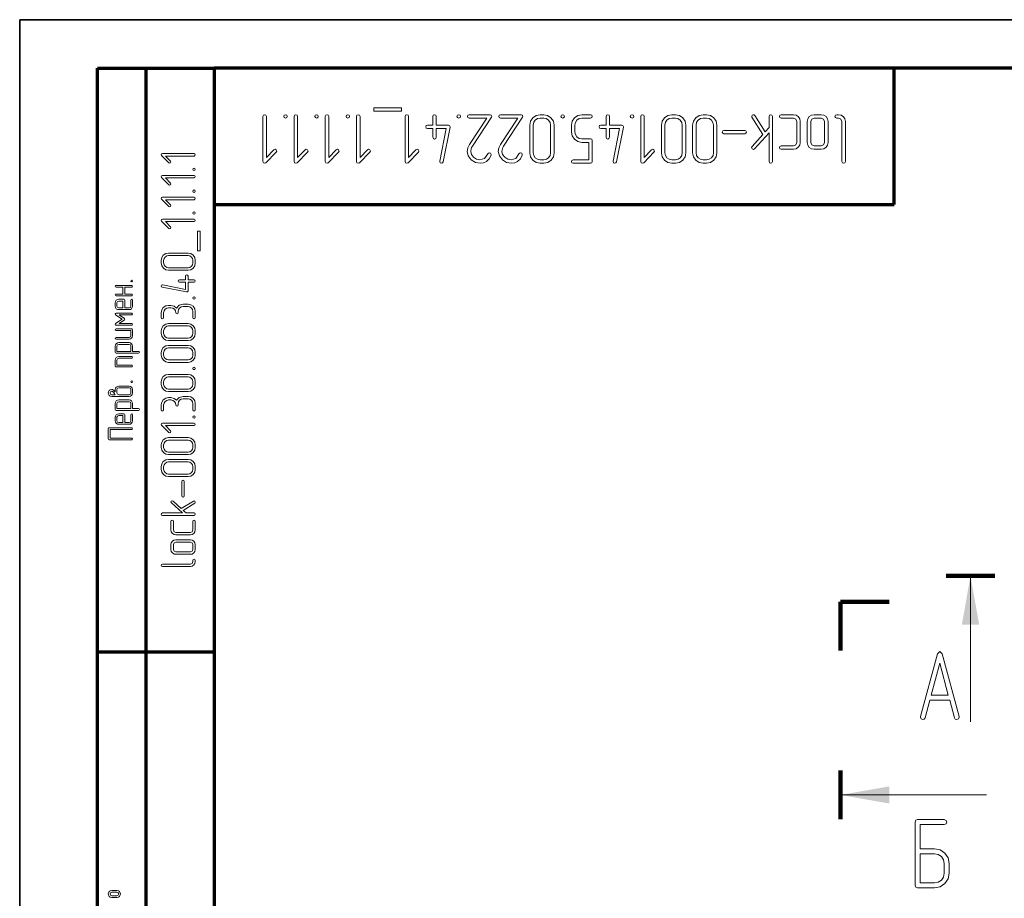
# Model space of a CAD drawing. Extents: x 0 to 420, y 0 to 297.
# Tile 4 of 15: x 0 to 101, y 207 to 297. Entities that reach past the tile are written whole.
import ezdxf

# ---------------------------------------------------------------- set-up
doc = ezdxf.new("R2010")
doc.units = 0

msp = doc.modelspace()

# ---------------------------------------------------------------- linework, layer by layer
at = {"color": 7, "lineweight": 35}
for p, q in [((0, 297), (420, 297)), ((0, 0), (0, 297))]:
    msp.add_line(p, q, dxfattribs=at)
at = {"color": 7, "lineweight": 70, "ltscale": 0.3}
for p, q in [((8, 292), (20, 292)), ((8, 232), (20, 232))]:
    msp.add_line(p, q, dxfattribs=at)
at = {"color": 7, "lineweight": 70}
for p, q in [((8, 172), (8, 292)), ((13, 172), (13, 292)), ((415, 292), (20, 292)), ((20, 292), (20, 5)), ((20, 278), (90, 278))]:
    msp.add_line(p, q, dxfattribs=at)
at = {"color": 7, "lineweight": 70, "ltscale": 0.35}
msp.add_line((90, 278), (90, 292), dxfattribs=at)
at = {"color": 7, "lineweight": 100, "ltscale": 0.125}
for p, q in [((95.34, 239.8), (100.34, 239.8)), ((84.48, 237.14), (84.48, 232.14)), ((84.48, 237.14), (89.48, 237.14)), ((84.48, 214.77), (84.48, 219.77))]:
    msp.add_line(p, q, dxfattribs=at)
at = {"color": 7, "lineweight": 13, "ltscale": 0.375}
for p, q in [((97.84, 239.8), (97.84, 224.8)), ((84.48, 217.27), (99.48, 217.27))]:
    msp.add_line(p, q, dxfattribs=at)
at = {"color": 7, "lineweight": 13}
for points in [[(36.44, 287.95), (36.44, 287.59), (39.3, 287.59), (39.3, 287.95)], [(25.03, 287.06), (25.03, 282.42), (25.08, 282.28), (25.22, 282.24), (25.33, 282.29), (26.4, 283.36), (26.46, 283.48), (26.4, 283.61), (26.28, 283.67), (26.15, 283.61), (25.39, 282.84), (25.39, 287.06), (25.33, 287.19), (25.21, 287.23), (25.08, 287.19)], [(27.35, 286.88), (27.48, 286.93), (27.53, 287.06), (27.48, 287.18), (27.35, 287.23), (27.21, 287.17), (27.17, 287.06), (27.22, 286.93)], [(28.24, 287.06), (28.24, 282.42), (28.29, 282.28), (28.42, 282.24), (28.54, 282.29), (29.61, 283.36), (29.67, 283.48), (29.61, 283.61), (29.48, 283.67), (29.36, 283.61), (28.6, 282.84), (28.6, 287.06), (28.54, 287.19), (28.42, 287.23), (28.29, 287.19)], [(30.56, 286.88), (30.69, 286.93), (30.73, 287.06), (30.69, 287.18), (30.56, 287.23), (30.42, 287.17), (30.38, 287.06), (30.43, 286.93)], [(31.45, 287.06), (31.45, 282.42), (31.5, 282.28), (31.63, 282.24), (31.75, 282.29), (32.82, 283.36), (32.88, 283.48), (32.82, 283.61), (32.69, 283.67), (32.57, 283.61), (31.81, 282.84), (31.81, 287.06), (31.75, 287.19), (31.63, 287.23), (31.5, 287.19)], [(33.77, 286.88), (33.9, 286.93), (33.94, 287.06), (33.9, 287.18), (33.77, 287.23), (33.63, 287.17), (33.59, 287.06), (33.64, 286.93)], [(34.66, 287.06), (34.66, 282.42), (34.71, 282.28), (34.84, 282.24), (34.96, 282.29), (36.03, 283.36), (36.09, 283.48), (36.03, 283.61), (35.9, 283.67), (35.78, 283.61), (35.02, 282.84), (35.02, 287.06), (34.96, 287.19), (34.84, 287.23), (34.71, 287.19)], [(39.66, 287.06), (39.66, 282.42), (39.71, 282.28), (39.84, 282.24), (39.96, 282.29), (41.03, 283.36), (41.09, 283.48), (41.03, 283.61), (40.9, 283.67), (40.78, 283.61), (40.02, 282.84), (40.02, 287.06), (39.96, 287.19), (39.84, 287.23), (39.71, 287.19)], [(42.51, 285.81), (42.51, 284.91), (42.57, 284.78), (42.69, 284.73), (42.81, 284.78), (42.87, 284.91), (42.87, 285.81), (43.9, 285.81), (43.23, 282.45), (43.23, 282.41), (43.28, 282.28), (43.41, 282.23), (43.52, 282.27), (43.58, 282.38), (44.29, 285.95), (44.29, 285.99), (44.24, 286.11), (44.12, 286.17), (42.87, 286.17), (42.87, 287.06), (42.82, 287.19), (42.69, 287.23), (42.56, 287.19), (42.51, 287.06), (42.51, 286.17), (41.97, 286.17), (41.84, 286.11), (41.79, 285.98), (41.84, 285.86), (41.97, 285.81)], [(45.19, 286.88), (45.32, 286.93), (45.36, 287.06), (45.32, 287.18), (45.19, 287.23), (45.05, 287.17), (45, 287.06), (45.05, 286.93)], [(46.26, 287.23), (46.12, 287.17), (46.08, 287.06), (46.13, 286.93), (46.26, 286.88), (48.06, 286.88), (46.28, 284.18), (46.1, 283.81), (46.04, 283.46), (46.15, 282.99), (46.47, 282.58), (46.9, 282.32), (47.38, 282.23), (47.73, 282.28), (48.03, 282.43), (48.31, 282.7), (48.5, 283.08), (48.51, 283.15), (48.45, 283.27), (48.32, 283.32), (48.23, 283.29), (48.17, 283.21), (47.84, 282.74), (47.36, 282.6), (47.01, 282.66), (46.71, 282.85), (46.49, 283.13), (46.41, 283.46), (46.46, 283.72), (46.51, 283.85), (46.58, 283.99), (48.54, 286.96), (48.57, 287.04), (48.52, 287.17), (48.4, 287.23)], [(49.47, 287.23), (49.33, 287.17), (49.29, 287.06), (49.34, 286.93), (49.47, 286.88), (51.27, 286.88), (49.49, 284.18), (49.31, 283.81), (49.25, 283.46), (49.36, 282.99), (49.67, 282.58), (50.11, 282.32), (50.59, 282.23), (50.94, 282.28), (51.24, 282.43), (51.52, 282.7), (51.71, 283.08), (51.72, 283.15), (51.66, 283.27), (51.53, 283.32), (51.44, 283.29), (51.38, 283.21), (51.05, 282.74), (50.57, 282.6), (50.22, 282.66), (49.92, 282.85), (49.7, 283.13), (49.62, 283.46), (49.67, 283.72), (49.72, 283.85), (49.79, 283.99), (51.75, 286.96), (51.78, 287.04), (51.73, 287.17), (51.6, 287.23)], [(52.49, 286.17), (52.49, 283.31), (52.57, 282.9), (52.8, 282.55), (53.15, 282.31), (53.56, 282.23), (53.92, 282.23), (54.34, 282.32), (54.68, 282.55), (54.92, 282.91), (54.99, 283.31), (54.99, 286.17), (54.92, 286.58), (54.67, 286.92), (54.33, 287.16), (53.92, 287.23), (53.56, 287.23), (53.15, 287.16), (52.8, 286.92), (52.57, 286.58)], [(52.85, 286.17), (52.9, 286.45), (53.06, 286.67), (53.29, 286.83), (53.56, 286.88), (53.92, 286.88), (54.19, 286.83), (54.42, 286.67), (54.58, 286.44), (54.63, 286.17), (54.63, 283.31), (54.59, 283.04), (54.43, 282.8), (54.2, 282.65), (53.92, 282.59), (53.56, 282.59), (53.29, 282.65), (53.06, 282.8), (52.9, 283.04), (52.85, 283.31)], [(55.88, 286.88), (56.01, 286.93), (56.06, 287.06), (56.01, 287.18), (55.88, 287.23), (55.74, 287.17), (55.7, 287.06), (55.75, 286.93)], [(56.77, 286.17), (56.77, 285.45), (56.85, 285.04), (57.09, 284.7), (57.44, 284.46), (57.84, 284.38), (58.56, 284.38), (58.56, 282.59), (56.96, 282.59), (56.82, 282.53), (56.77, 282.42), (56.82, 282.29), (56.96, 282.23), (58.74, 282.23), (58.87, 282.28), (58.91, 282.42), (58.91, 284.56), (58.87, 284.7), (58.74, 284.74), (57.84, 284.74), (57.57, 284.79), (57.34, 284.95), (57.18, 285.18), (57.13, 285.45), (57.13, 286.17), (57.18, 286.44), (57.34, 286.67), (57.57, 286.83), (57.84, 286.88), (58.74, 286.88), (58.87, 286.93), (58.91, 287.06), (58.87, 287.18), (58.74, 287.23), (57.84, 287.23), (57.44, 287.16), (57.09, 286.92), (56.85, 286.58)], [(60.34, 285.81), (60.34, 284.91), (60.4, 284.78), (60.52, 284.73), (60.64, 284.78), (60.7, 284.91), (60.7, 285.81), (61.73, 285.81), (61.06, 282.45), (61.06, 282.41), (61.11, 282.28), (61.24, 282.23), (61.35, 282.27), (61.41, 282.38), (62.12, 285.95), (62.12, 285.99), (62.07, 286.11), (61.95, 286.17), (60.7, 286.17), (60.7, 287.06), (60.65, 287.19), (60.52, 287.23), (60.39, 287.19), (60.34, 287.06), (60.34, 286.17), (59.8, 286.17), (59.67, 286.11), (59.62, 285.98), (59.67, 285.86), (59.8, 285.81)], [(63.02, 286.88), (63.15, 286.93), (63.19, 287.06), (63.15, 287.18), (63.02, 287.23), (62.88, 287.17), (62.83, 287.06), (62.88, 286.93)], [(63.91, 287.06), (63.91, 282.42), (63.96, 282.28), (64.09, 282.24), (64.21, 282.29), (65.27, 283.36), (65.33, 283.48), (65.27, 283.61), (65.15, 283.67), (65.03, 283.61), (64.27, 282.84), (64.27, 287.06), (64.21, 287.19), (64.08, 287.23), (63.96, 287.19)], [(66.04, 286.17), (66.04, 283.31), (66.12, 282.9), (66.36, 282.55), (66.71, 282.31), (67.12, 282.23), (67.47, 282.23), (67.89, 282.32), (68.23, 282.55), (68.47, 282.91), (68.54, 283.31), (68.54, 286.17), (68.47, 286.58), (68.23, 286.92), (67.88, 287.16), (67.47, 287.23), (67.12, 287.23), (66.71, 287.16), (66.36, 286.92), (66.12, 286.58)], [(66.4, 286.17), (66.45, 286.45), (66.61, 286.67), (66.85, 286.83), (67.12, 286.88), (67.47, 286.88), (67.74, 286.83), (67.97, 286.67), (68.13, 286.44), (68.18, 286.17), (68.18, 283.31), (68.14, 283.04), (67.98, 282.8), (67.75, 282.65), (67.47, 282.59), (67.12, 282.59), (66.85, 282.65), (66.61, 282.8), (66.45, 283.04), (66.4, 283.31)], [(69.25, 286.17), (69.25, 283.31), (69.33, 282.9), (69.57, 282.55), (69.92, 282.31), (70.33, 282.23), (70.68, 282.23), (71.1, 282.32), (71.44, 282.55), (71.68, 282.91), (71.75, 283.31), (71.75, 286.17), (71.68, 286.58), (71.44, 286.92), (71.09, 287.16), (70.68, 287.23), (70.33, 287.23), (69.92, 287.16), (69.57, 286.92), (69.33, 286.58)], [(69.61, 286.17), (69.66, 286.45), (69.82, 286.67), (70.05, 286.83), (70.33, 286.88), (70.68, 286.88), (70.95, 286.83), (71.18, 286.67), (71.34, 286.44), (71.39, 286.17), (71.39, 283.31), (71.35, 283.04), (71.19, 282.8), (70.96, 282.65), (70.68, 282.59), (70.33, 282.59), (70.05, 282.65), (69.82, 282.8), (69.66, 283.04), (69.61, 283.31)], [(76.47, 285.19), (75.37, 283.97), (75.32, 283.84), (75.38, 283.72), (75.5, 283.66), (75.63, 283.72), (77.11, 285.36), (77.11, 282.42), (77.17, 282.28), (77.28, 282.23), (77.41, 282.28), (77.47, 282.42), (77.47, 287.06), (77.41, 287.19), (77.28, 287.23), (77.16, 287.19), (77.11, 287.06), (77.11, 285.9), (76.72, 285.46), (75.65, 287.15), (75.59, 287.22), (75.51, 287.23), (75.38, 287.18), (75.33, 287.06), (75.35, 286.96)], [(78.37, 287.23), (78.23, 287.17), (78.18, 287.06), (78.23, 286.93), (78.37, 286.88), (79.62, 286.88), (79.86, 286.77), (79.97, 286.52), (79.97, 284.38), (79.86, 284.13), (79.62, 284.02), (78.37, 284.02), (78.23, 283.97), (78.18, 283.84), (78.23, 283.72), (78.37, 283.67), (79.62, 283.67), (79.9, 283.72), (80.12, 283.88), (80.28, 284.11), (80.33, 284.38), (80.33, 286.52), (80.28, 286.8), (80.12, 287.03), (79.89, 287.19), (79.62, 287.23)], [(81.04, 286.52), (81.04, 284.38), (81.1, 284.1), (81.25, 283.87), (81.49, 283.72), (81.76, 283.67), (82.47, 283.67), (82.76, 283.72), (82.98, 283.88), (83.14, 284.11), (83.18, 284.38), (83.18, 286.52), (83.14, 286.8), (82.98, 287.03), (82.75, 287.19), (82.47, 287.23), (81.76, 287.23), (81.49, 287.19), (81.25, 287.03), (81.1, 286.8)], [(81.4, 286.52), (81.5, 286.77), (81.76, 286.88), (82.47, 286.88), (82.72, 286.77), (82.83, 286.52), (82.83, 284.38), (82.72, 284.13), (82.47, 284.02), (81.76, 284.02), (81.5, 284.13), (81.4, 284.38)], [(84.08, 287.23), (83.94, 287.17), (83.89, 287.06), (83.94, 286.93), (84.08, 286.88), (84.26, 286.88), (84.51, 286.77), (84.61, 286.52), (84.61, 282.42), (84.67, 282.28), (84.79, 282.23), (84.92, 282.28), (84.97, 282.42), (84.97, 286.52), (84.92, 286.79), (84.76, 287.02), (84.54, 287.18), (84.26, 287.23)], [(72.47, 285.62), (72.34, 285.57), (72.29, 285.45), (72.34, 285.33), (72.47, 285.27), (74.61, 285.27), (74.74, 285.33), (74.79, 285.45), (74.74, 285.57), (74.61, 285.62)], [(17.94, 283.23), (14.69, 283.23), (14.6, 283.19), (14.57, 283.1), (14.6, 283.02), (15.35, 282.27), (15.44, 282.23), (15.53, 282.27), (15.57, 282.36), (15.53, 282.44), (14.99, 282.98), (17.94, 282.98), (18.03, 283.02), (18.06, 283.1), (18.03, 283.19)], [(17.81, 281.61), (17.85, 281.51), (17.94, 281.48), (18.03, 281.51), (18.06, 281.61), (18.02, 281.7), (17.94, 281.73), (17.85, 281.7)], [(17.94, 280.98), (14.69, 280.98), (14.6, 280.95), (14.57, 280.85), (14.6, 280.77), (15.35, 280.02), (15.44, 279.98), (15.53, 280.02), (15.57, 280.11), (15.53, 280.2), (14.99, 280.73), (17.94, 280.73), (18.03, 280.77), (18.06, 280.86), (18.03, 280.95)], [(17.94, 278.74), (14.69, 278.74), (14.6, 278.7), (14.57, 278.61), (14.6, 278.53), (15.35, 277.78), (15.44, 277.74), (15.53, 277.78), (15.57, 277.87), (15.53, 277.95), (14.99, 278.48), (17.94, 278.48), (18.03, 278.53), (18.06, 278.61), (18.03, 278.7)], [(17.81, 279.36), (17.85, 279.27), (17.94, 279.24), (18.03, 279.27), (18.06, 279.36), (18.02, 279.46), (17.94, 279.49), (17.85, 279.45)], [(17.81, 277.11), (17.85, 277.02), (17.94, 276.99), (18.03, 277.02), (18.06, 277.11), (18.02, 277.21), (17.94, 277.24), (17.85, 277.21)], [(17.94, 276.49), (14.69, 276.49), (14.6, 276.45), (14.57, 276.36), (14.6, 276.28), (15.35, 275.53), (15.44, 275.49), (15.53, 275.53), (15.57, 275.62), (15.53, 275.71), (14.99, 276.24), (17.94, 276.24), (18.03, 276.28), (18.06, 276.37), (18.03, 276.45)], [(18.56, 275.24), (18.31, 275.24), (18.31, 273.24), (18.56, 273.24)], [(17.32, 272.99), (15.32, 272.99), (15.03, 272.94), (14.78, 272.77), (14.62, 272.53), (14.56, 272.24), (14.56, 271.99), (14.62, 271.7), (14.79, 271.46), (15.03, 271.29), (15.32, 271.24), (17.32, 271.24), (17.6, 271.29), (17.84, 271.46), (18.01, 271.7), (18.06, 271.99), (18.06, 272.24), (18.01, 272.53), (17.84, 272.77), (17.6, 272.94)], [(17.32, 272.74), (17.52, 272.71), (17.67, 272.59), (17.78, 272.43), (17.81, 272.24), (17.81, 271.99), (17.78, 271.8), (17.67, 271.64), (17.51, 271.53), (17.32, 271.49), (15.32, 271.49), (15.13, 271.53), (14.96, 271.64), (14.85, 271.8), (14.81, 271.99), (14.81, 272.24), (14.85, 272.43), (14.96, 272.59), (15.13, 272.71), (15.32, 272.74)], [(17.07, 270.25), (16.44, 270.25), (16.34, 270.21), (16.31, 270.12), (16.35, 270.04), (16.44, 270), (17.07, 270), (17.07, 269.27), (14.72, 269.74), (14.69, 269.74), (14.6, 269.71), (14.56, 269.62), (14.59, 269.54), (14.67, 269.5), (17.16, 269), (17.19, 269), (17.28, 269.03), (17.32, 269.12), (17.32, 270), (17.94, 270), (18.03, 270.03), (18.06, 270.12), (18.03, 270.21), (17.94, 270.25), (17.32, 270.25), (17.32, 270.62), (17.28, 270.72), (17.19, 270.75), (17.1, 270.72), (17.07, 270.62)], [(10.63, 269.5), (10.63, 268.79), (9.92, 268.79), (9.85, 268.76), (9.83, 268.69), (9.86, 268.63), (9.92, 268.61), (11.53, 268.61), (11.59, 268.63), (11.62, 268.69), (11.59, 268.76), (11.53, 268.79), (10.81, 268.79), (10.81, 269.5), (11.53, 269.5), (11.59, 269.52), (11.62, 269.59), (11.59, 269.65), (11.53, 269.68), (9.92, 269.68), (9.85, 269.65), (9.83, 269.59), (9.86, 269.53), (9.92, 269.5)], [(11.44, 270.12), (11.47, 270.06), (11.53, 270.04), (11.59, 270.06), (11.62, 270.12), (11.59, 270.19), (11.53, 270.21), (11.46, 270.19)], [(17.81, 268.37), (17.85, 268.28), (17.94, 268.25), (18.03, 268.28), (18.06, 268.37), (18.02, 268.47), (17.94, 268.5), (17.85, 268.47)], [(10.81, 267.36), (10.81, 268.16), (10.79, 268.22), (10.72, 268.25), (10.19, 268.25), (10.05, 268.22), (9.94, 268.14), (9.86, 268.03), (9.83, 267.89), (9.83, 267.53), (9.86, 267.39), (9.94, 267.28), (10.06, 267.2), (10.19, 267.18), (11.26, 267.18), (11.4, 267.2), (11.51, 267.28), (11.59, 267.39), (11.62, 267.53), (11.62, 268.16), (11.59, 268.23), (11.53, 268.25), (11.46, 268.22), (11.44, 268.16), (11.44, 267.53), (11.39, 267.41), (11.26, 267.36)], [(10.63, 267.36), (10.19, 267.36), (10.06, 267.41), (10.01, 267.53), (10.01, 267.89), (10.06, 268.02), (10.19, 268.07), (10.63, 268.07)], [(16.15, 267.34), (15.89, 267.55), (15.57, 267.62), (15.32, 267.62), (15.03, 267.56), (14.78, 267.41), (14.62, 267.16), (14.56, 266.87), (14.56, 266.37), (14.6, 266.28), (14.69, 266.25), (14.78, 266.28), (14.81, 266.37), (14.81, 266.87), (14.85, 267.07), (14.96, 267.23), (15.13, 267.33), (15.32, 267.38), (15.57, 267.38), (15.76, 267.33), (15.92, 267.23), (16.03, 267.06), (16.06, 266.87), (16.1, 266.78), (16.19, 266.75), (16.28, 266.78), (16.31, 266.87), (16.31, 267), (16.35, 267.19), (16.46, 267.35), (16.63, 267.46), (16.81, 267.5), (17.32, 267.5), (17.51, 267.46), (17.67, 267.35), (17.78, 267.19), (17.81, 267), (17.81, 266.37), (17.85, 266.28), (17.94, 266.25), (18.03, 266.28), (18.06, 266.37), (18.06, 267), (18.01, 267.28), (17.84, 267.53), (17.6, 267.69), (17.32, 267.75), (16.81, 267.75), (16.42, 267.63)], [(11.53, 266.82), (9.92, 266.82), (9.85, 266.79), (9.83, 266.74), (9.87, 266.66), (10.56, 266.2), (9.87, 265.74), (9.84, 265.7), (9.83, 265.66), (9.86, 265.6), (9.92, 265.57), (11.53, 265.57), (11.59, 265.6), (11.62, 265.66), (11.59, 265.73), (11.53, 265.75), (10.22, 265.75), (10.78, 266.12), (10.83, 266.2), (10.78, 266.27), (10.22, 266.64), (11.53, 266.64), (11.59, 266.67), (11.62, 266.73), (11.59, 266.8)], [(17.32, 265.75), (15.32, 265.75), (15.03, 265.7), (14.78, 265.53), (14.62, 265.29), (14.56, 265), (14.56, 264.75), (14.62, 264.46), (14.79, 264.22), (15.03, 264.05), (15.32, 264), (17.32, 264), (17.6, 264.05), (17.84, 264.22), (18.01, 264.46), (18.06, 264.75), (18.06, 265), (18.01, 265.29), (17.84, 265.53), (17.6, 265.7)], [(17.32, 265.5), (17.52, 265.47), (17.67, 265.35), (17.78, 265.19), (17.81, 265), (17.81, 264.75), (17.78, 264.56), (17.67, 264.4), (17.51, 264.29), (17.32, 264.25), (15.32, 264.25), (15.13, 264.28), (14.96, 264.4), (14.85, 264.56), (14.81, 264.75), (14.81, 265), (14.85, 265.19), (14.96, 265.35), (15.13, 265.47), (15.32, 265.5)], [(11.53, 265.21), (9.92, 265.21), (9.85, 265.19), (9.83, 265.12), (9.86, 265.06), (9.92, 265.04), (11.44, 265.04), (11.44, 264.5), (11.39, 264.37), (11.26, 264.32), (9.92, 264.32), (9.85, 264.29), (9.83, 264.23), (9.86, 264.17), (9.92, 264.14), (11.26, 264.14), (11.4, 264.17), (11.51, 264.25), (11.59, 264.36), (11.62, 264.5), (11.62, 265.12), (11.59, 265.19)], [(11.62, 262.89), (11.62, 263.43), (11.59, 263.57), (11.51, 263.68), (11.4, 263.76), (11.26, 263.79), (10.19, 263.79), (10.05, 263.76), (9.94, 263.68), (9.86, 263.56), (9.83, 263.43), (9.83, 262.8), (9.85, 262.74), (9.92, 262.71), (12.24, 262.71), (12.31, 262.74), (12.33, 262.8), (12.31, 262.86), (12.24, 262.89)], [(11.44, 262.89), (10.01, 262.89), (10.01, 263.43), (10.06, 263.56), (10.19, 263.61), (11.26, 263.61), (11.39, 263.55), (11.44, 263.43)], [(17.32, 263.51), (15.32, 263.51), (15.03, 263.45), (14.78, 263.29), (14.62, 263.04), (14.56, 262.75), (14.56, 262.5), (14.62, 262.21), (14.79, 261.97), (15.03, 261.81), (15.32, 261.76), (17.32, 261.76), (17.6, 261.81), (17.84, 261.98), (18.01, 262.22), (18.06, 262.5), (18.06, 262.75), (18.01, 263.04), (17.84, 263.29), (17.6, 263.45)], [(17.32, 263.26), (17.52, 263.22), (17.67, 263.11), (17.78, 262.94), (17.81, 262.75), (17.81, 262.5), (17.78, 262.31), (17.67, 262.16), (17.51, 262.04), (17.32, 262.01), (15.32, 262.01), (15.13, 262.04), (14.96, 262.15), (14.85, 262.31), (14.81, 262.5), (14.81, 262.75), (14.85, 262.94), (14.96, 263.11), (15.13, 263.22), (15.32, 263.26)], [(11.53, 262.36), (10.19, 262.36), (10.05, 262.33), (9.94, 262.25), (9.86, 262.13), (9.83, 262), (9.83, 261.37), (9.85, 261.31), (9.92, 261.29), (11.53, 261.29), (11.59, 261.31), (11.62, 261.37), (11.59, 261.44), (11.53, 261.46), (10.01, 261.46), (10.01, 262), (10.06, 262.13), (10.19, 262.18), (11.53, 262.18), (11.59, 262.2), (11.62, 262.26), (11.59, 262.33)], [(17.32, 260.51), (15.32, 260.51), (15.03, 260.46), (14.78, 260.29), (14.62, 260.05), (14.56, 259.76), (14.56, 259.51), (14.62, 259.22), (14.79, 258.98), (15.03, 258.81), (15.32, 258.76), (17.32, 258.76), (17.6, 258.81), (17.84, 258.98), (18.01, 259.22), (18.06, 259.51), (18.06, 259.76), (18.01, 260.05), (17.84, 260.29), (17.6, 260.46)], [(17.81, 261.13), (17.85, 261.04), (17.94, 261.01), (18.03, 261.04), (18.06, 261.13), (18.02, 261.23), (17.94, 261.26), (17.85, 261.22)], [(11.44, 259.77), (11.47, 259.7), (11.53, 259.68), (11.59, 259.7), (11.62, 259.77), (11.59, 259.84), (11.53, 259.86), (11.46, 259.83)], [(17.32, 260.26), (17.52, 260.23), (17.67, 260.11), (17.78, 259.95), (17.81, 259.76), (17.81, 259.51), (17.78, 259.32), (17.67, 259.16), (17.51, 259.05), (17.32, 259.01), (15.32, 259.01), (15.13, 259.04), (14.96, 259.16), (14.85, 259.32), (14.81, 259.51), (14.81, 259.76), (14.85, 259.95), (14.96, 260.11), (15.13, 260.23), (15.32, 260.26)], [(9.83, 258.72), (9.77, 258.8), (9.7, 258.88), (9.58, 258.95), (9.54, 258.96), (9.47, 258.96), (9.32, 258.94), (9.21, 258.85), (9.14, 258.74), (9.12, 258.61), (9.21, 258.36), (9.32, 258.28), (9.47, 258.25), (10.19, 258.25), (11.26, 258.25), (11.4, 258.28), (11.51, 258.36), (11.59, 258.47), (11.62, 258.61), (11.62, 258.96), (11.59, 259.1), (11.51, 259.22), (11.4, 259.29), (11.26, 259.32), (10.19, 259.32), (10.05, 259.29), (9.94, 259.22), (9.86, 259.1), (9.83, 258.96)], [(9.83, 258.43), (9.47, 258.43), (9.34, 258.48), (9.3, 258.61), (9.34, 258.73), (9.47, 258.79), (9.54, 258.77), (9.58, 258.74), (9.61, 258.72), (9.74, 258.57)], [(11.26, 259.14), (11.39, 259.09), (11.44, 258.96), (11.44, 258.61), (11.39, 258.48), (11.26, 258.43), (10.19, 258.43), (10.06, 258.48), (10.01, 258.61), (10.01, 258.96), (10.06, 259.09), (10.19, 259.14)], [(11.62, 257), (11.62, 257.54), (11.59, 257.67), (11.51, 257.79), (11.4, 257.86), (11.26, 257.89), (10.19, 257.89), (10.05, 257.86), (9.94, 257.79), (9.86, 257.67), (9.83, 257.54), (9.83, 256.91), (9.85, 256.84), (9.92, 256.82), (12.24, 256.82), (12.31, 256.85), (12.33, 256.91), (12.31, 256.97), (12.24, 257)], [(11.44, 257), (10.01, 257), (10.01, 257.54), (10.06, 257.66), (10.19, 257.71), (11.26, 257.71), (11.39, 257.66), (11.44, 257.54)], [(16.15, 257.86), (15.89, 258.06), (15.57, 258.13), (15.32, 258.13), (15.03, 258.08), (14.78, 257.92), (14.62, 257.67), (14.56, 257.39), (14.56, 256.89), (14.6, 256.79), (14.69, 256.76), (14.78, 256.79), (14.81, 256.89), (14.81, 257.39), (14.85, 257.58), (14.96, 257.74), (15.13, 257.85), (15.32, 257.89), (15.57, 257.89), (15.76, 257.85), (15.92, 257.74), (16.03, 257.58), (16.06, 257.39), (16.1, 257.29), (16.19, 257.26), (16.28, 257.29), (16.31, 257.39), (16.31, 257.51), (16.35, 257.7), (16.46, 257.87), (16.63, 257.98), (16.81, 258.01), (17.32, 258.01), (17.51, 257.98), (17.67, 257.87), (17.78, 257.7), (17.81, 257.51), (17.81, 256.89), (17.85, 256.79), (17.94, 256.76), (18.03, 256.79), (18.06, 256.89), (18.06, 257.51), (18.01, 257.8), (17.84, 258.04), (17.6, 258.21), (17.32, 258.26), (16.81, 258.26), (16.42, 258.14)], [(10.81, 255.57), (10.81, 256.37), (10.79, 256.44), (10.72, 256.46), (10.19, 256.46), (10.05, 256.44), (9.94, 256.36), (9.86, 256.24), (9.83, 256.11), (9.83, 255.75), (9.86, 255.61), (9.94, 255.5), (10.06, 255.42), (10.19, 255.39), (11.26, 255.39), (11.4, 255.42), (11.51, 255.5), (11.59, 255.61), (11.62, 255.75), (11.62, 256.37), (11.59, 256.44), (11.53, 256.46), (11.46, 256.44), (11.44, 256.37), (11.44, 255.75), (11.39, 255.62), (11.26, 255.57)], [(10.63, 255.57), (10.19, 255.57), (10.06, 255.62), (10.01, 255.75), (10.01, 256.11), (10.06, 256.23), (10.19, 256.29), (10.63, 256.29)], [(17.94, 255.51), (14.69, 255.51), (14.6, 255.48), (14.57, 255.39), (14.6, 255.3), (15.35, 254.56), (15.44, 254.52), (15.53, 254.56), (15.57, 254.64), (15.53, 254.73), (14.99, 255.26), (17.94, 255.26), (18.03, 255.3), (18.06, 255.39), (18.03, 255.48)], [(17.81, 256.14), (17.85, 256.05), (17.94, 256.02), (18.03, 256.05), (18.06, 256.14), (18.02, 256.24), (17.94, 256.27), (17.85, 256.23)], [(11.53, 255.04), (9.21, 255.04), (9.14, 255.02), (9.12, 254.95), (9.12, 253.88), (9.14, 253.81), (9.21, 253.79), (11.53, 253.79), (11.59, 253.81), (11.62, 253.88), (11.59, 253.94), (11.53, 253.97), (9.3, 253.97), (9.3, 254.86), (11.53, 254.86), (11.59, 254.89), (11.62, 254.95), (11.59, 255.01)], [(17.32, 254.02), (15.32, 254.02), (15.03, 253.96), (14.78, 253.8), (14.62, 253.55), (14.56, 253.27), (14.56, 253.02), (14.62, 252.73), (14.79, 252.49), (15.03, 252.32), (15.32, 252.27), (17.32, 252.27), (17.6, 252.32), (17.84, 252.49), (18.01, 252.73), (18.06, 253.02), (18.06, 253.27), (18.01, 253.55), (17.84, 253.8), (17.6, 253.96)], [(17.32, 253.77), (17.52, 253.73), (17.67, 253.62), (17.78, 253.46), (17.81, 253.27), (17.81, 253.02), (17.78, 252.83), (17.67, 252.67), (17.51, 252.56), (17.32, 252.52), (15.32, 252.52), (15.13, 252.55), (14.96, 252.66), (14.85, 252.82), (14.81, 253.02), (14.81, 253.27), (14.85, 253.46), (14.96, 253.62), (15.13, 253.73), (15.32, 253.77)], [(17.32, 251.77), (15.32, 251.77), (15.03, 251.72), (14.78, 251.55), (14.62, 251.31), (14.56, 251.02), (14.56, 250.77), (14.62, 250.48), (14.79, 250.24), (15.03, 250.07), (15.32, 250.02), (17.32, 250.02), (17.6, 250.07), (17.84, 250.24), (18.01, 250.48), (18.06, 250.77), (18.06, 251.02), (18.01, 251.31), (17.84, 251.55), (17.6, 251.72)], [(17.32, 251.52), (17.52, 251.49), (17.67, 251.37), (17.78, 251.21), (17.81, 251.02), (17.81, 250.77), (17.78, 250.58), (17.67, 250.42), (17.51, 250.31), (17.32, 250.27), (15.32, 250.27), (15.13, 250.31), (14.96, 250.42), (14.85, 250.58), (14.81, 250.77), (14.81, 251.02), (14.85, 251.21), (14.96, 251.37), (15.13, 251.49), (15.32, 251.52)], [(16.94, 249.52), (16.9, 249.61), (16.81, 249.65), (16.73, 249.61), (16.69, 249.52), (16.69, 248.02), (16.73, 247.93), (16.81, 247.9), (16.9, 247.93), (16.94, 248.02)], [(16.63, 246.72), (15.78, 247.49), (15.69, 247.53), (15.6, 247.49), (15.56, 247.4), (15.61, 247.31), (16.75, 246.27), (14.69, 246.27), (14.6, 246.23), (14.56, 246.15), (14.6, 246.06), (14.69, 246.02), (17.94, 246.02), (18.03, 246.06), (18.06, 246.15), (18.03, 246.24), (17.94, 246.27), (17.13, 246.27), (16.82, 246.54), (18.01, 247.29), (18.05, 247.34), (18.06, 247.39), (18.03, 247.48), (17.94, 247.52), (17.87, 247.5)], [(18.06, 245.39), (18.02, 245.49), (17.94, 245.52), (17.85, 245.49), (17.81, 245.39), (17.81, 244.52), (17.74, 244.34), (17.56, 244.27), (16.06, 244.27), (15.89, 244.34), (15.82, 244.52), (15.82, 245.39), (15.78, 245.49), (15.69, 245.52), (15.6, 245.49), (15.57, 245.39), (15.57, 244.52), (15.6, 244.32), (15.71, 244.16), (15.88, 244.05), (16.06, 244.02), (17.56, 244.02), (17.76, 244.05), (17.92, 244.16), (18.03, 244.32), (18.06, 244.52)], [(17.56, 243.52), (16.06, 243.52), (15.87, 243.48), (15.71, 243.37), (15.6, 243.21), (15.57, 243.02), (15.57, 242.52), (15.6, 242.32), (15.71, 242.16), (15.88, 242.05), (16.06, 242.02), (17.56, 242.02), (17.76, 242.05), (17.92, 242.16), (18.03, 242.32), (18.06, 242.52), (18.06, 243.02), (18.03, 243.21), (17.92, 243.37), (17.76, 243.48)], [(17.56, 243.27), (17.74, 243.2), (17.81, 243.02), (17.81, 242.52), (17.74, 242.34), (17.56, 242.27), (16.06, 242.27), (15.89, 242.34), (15.82, 242.52), (15.82, 243.02), (15.89, 243.2), (16.06, 243.27)], [(18.06, 241.4), (18.02, 241.49), (17.94, 241.52), (17.85, 241.49), (17.81, 241.4), (17.81, 241.27), (17.74, 241.09), (17.56, 241.02), (14.69, 241.02), (14.6, 240.98), (14.56, 240.9), (14.6, 240.81), (14.69, 240.77), (17.56, 240.77), (17.76, 240.8), (17.91, 240.92), (18.03, 241.07), (18.06, 241.27)], [(93.66, 227.02), (93.68, 227.02), (95.68, 227.02), (95.7, 227.02), (96.19, 225.21), (96.28, 225.07), (96.42, 225.02), (96.6, 225.09), (96.67, 225.26), (96.67, 225.33), (94.92, 231.78), (94.67, 232.01), (94.44, 231.78), (92.69, 225.33), (92.68, 225.26), (92.75, 225.09), (92.93, 225.02), (93.09, 225.07), (93.17, 225.21)], [(95.56, 227.52), (93.79, 227.52), (94.67, 230.81)], [(92.65, 211.72), (92.65, 214.23), (95.14, 214.23), (95.33, 214.31), (95.39, 214.47), (95.33, 214.65), (95.14, 214.73), (92.39, 214.73), (92.21, 214.66), (92.14, 214.47), (92.14, 207.98), (92.21, 207.79), (92.39, 207.73), (94.14, 207.73), (94.71, 207.83), (95.2, 208.17), (95.53, 208.65), (95.64, 209.22), (95.64, 210.23), (95.53, 210.81), (95.2, 211.29), (94.71, 211.61), (94.14, 211.72)], [(92.65, 208.23), (92.65, 211.22), (94.14, 211.22), (94.52, 211.15), (94.85, 210.93), (95.07, 210.61), (95.14, 210.23), (95.14, 209.22), (95.07, 208.82), (94.85, 208.52), (94.52, 208.29), (94.14, 208.23)], [(10.01, 207.44), (9.47, 207.44), (9.32, 207.41), (9.21, 207.33), (9.12, 207.09), (9.21, 206.84), (9.32, 206.76), (9.47, 206.73), (10.01, 206.73), (10.16, 206.76), (10.28, 206.84), (10.37, 207.09), (10.28, 207.33), (10.16, 207.41)], [(10.01, 207.26), (10.15, 207.21), (10.19, 207.09), (10.14, 206.96), (10.01, 206.91), (9.47, 206.91), (9.34, 206.96), (9.3, 207.09), (9.34, 207.21), (9.47, 207.26)]]:
    msp.add_lwpolyline(points, close=True, dxfattribs=at)
for points in [[(98.73, 234.8), (97.84, 239.8), (96.96, 234.8)], [(89.48, 218.15), (84.48, 217.27), (89.48, 216.39)]]:
    msp.add_solid(points, dxfattribs=at)

doc.saveas('drawing.dxf')
